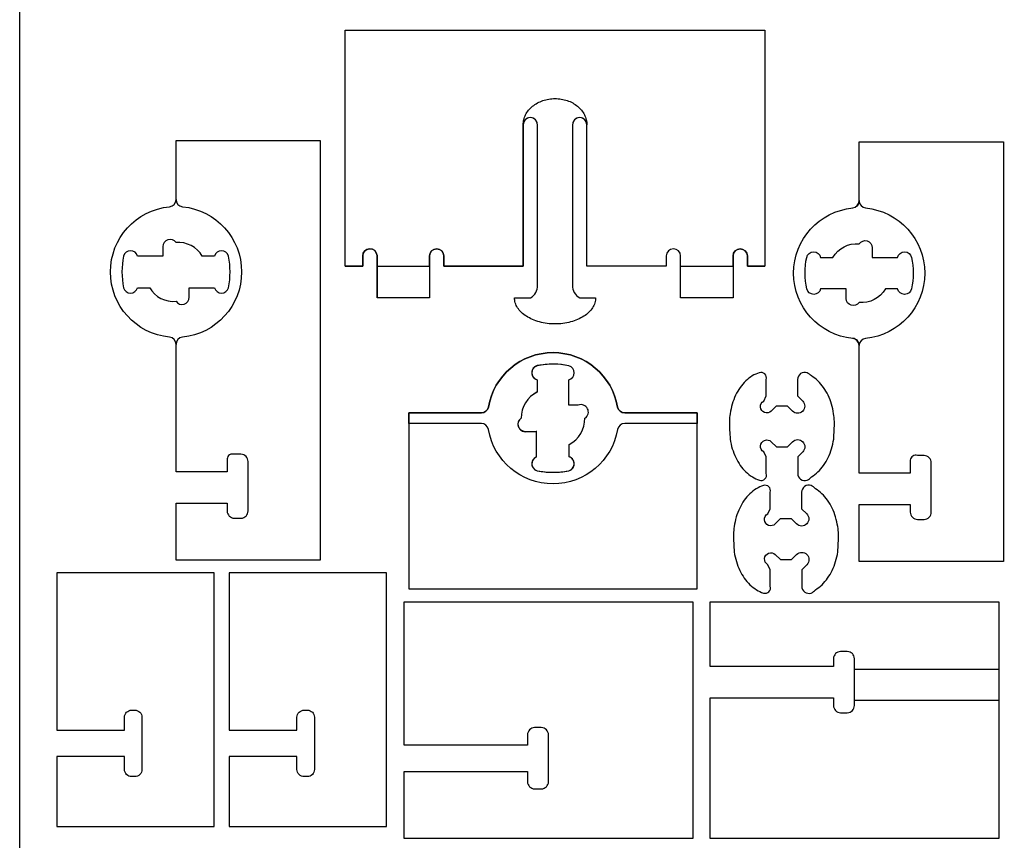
# Model space of a CAD drawing. Extents: x -848 to 402, y 3216 to 5716.
# Tile 7 of 11: x -848 to -285, y 4263 to 4733. Entities that reach past the tile are written whole.
import ezdxf

# ---------------------------------------------------------------- set-up
doc = ezdxf.new("R2010")
doc.units = 0
for name, color, linetype in [('3MM_ENGRAVE', 5, 'CONTINUOUS'), ('CUT_18_MM', 7, 'CONTINUOUS'), ('ENGRAVE_9MM', 3, 'CONTINUOUS'), ('FRAME', 7, 'CONTINUOUS')]:
    doc.layers.add(name, color=color, linetype=linetype)

msp = doc.modelspace()

# ---------------------------------------------------------------- linework, layer by layer
at = {"layer": '3MM_ENGRAVE', "linetype": 'CONTINUOUS'}
msp.add_lwpolyline([(-288.2, 4343.41), (-370.7, 4343.41), (-370.7, 4361.41), (-288.2, 4361.41)], close=True, dxfattribs=at)
at = {"layer": 'CUT_18_MM', "color": 7, "linetype": 'CONTINUOUS'}
for p, q in [((-643.74, 4573.74), (-643.74, 4573.74)), ((-453.2, 4399.91), (-453.2, 4399.91)), ((-382.7, 4362.91), (-382.7, 4362.91)), ((-370.7, 4361.41), (-370.7, 4361.41)), ((-288.2, 4361.41), (-288.2, 4361.41)), ((-370.7, 4343.41), (-370.7, 4343.41)), ((-288.2, 4343.41), (-288.2, 4343.41)), ((-463.2, 4272.37), (-463.2, 4272.37))]:
    msp.add_line(p, q, dxfattribs=at)
for points in [[(-661.94, 4591.74), (-661.94, 4726.74), (-661.94, 4726.74), (-421.94, 4726.74), (-421.94, 4726.74), (-421.94, 4591.74)], [(-613.74, 4591.74), (-613.74, 4591.74), (-613.74, 4573.74), (-613.74, 4573.74), (-643.74, 4573.74)]]:
    msp.add_lwpolyline(points, dxfattribs=at)
for points in [[(-440.14, 4591.74), (-440.14, 4591.74), (-440.14, 4597.64), (-440.14, 4597.64, -1), (-431.94, 4597.64), (-431.94, 4597.64), (-431.94, 4591.74), (-431.94, 4591.74), (-421.94, 4591.74), (-431.94, 4591.74), (-431.94, 4591.74), (-431.94, 4597.64), (-431.94, 4597.64, 1), (-440.14, 4597.64), (-440.14, 4597.64), (-440.14, 4591.74), (-440.14, 4591.74), (-440.14, 4573.74), (-440.14, 4573.74), (-470.14, 4573.74), (-470.14, 4573.74), (-470.14, 4591.74), (-470.14, 4591.74), (-470.14, 4597.64), (-470.14, 4597.64, 1), (-478.34, 4597.64), (-478.34, 4597.64), (-478.34, 4591.74), (-478.34, 4591.74), (-523.74, 4591.74), (-523.74, 4591.74), (-523.74, 4672.64), (-523.74, 4672.66, 0.998372), (-531.94, 4672.64), (-531.94, 4672.64), (-531.94, 4580.84), (-531.94, 4580.84, 0.292937), (-527.84, 4573.74), (-527.84, 4573.74), (-518.74, 4573.74, -0.076185), (-519.19, 4570.83, -0.067994), (-520.5, 4568.03, -0.058017), (-522.64, 4565.44, -0.04863), (-525.53, 4563.17, -0.041345), (-529.04, 4561.31, -0.036291), (-533.05, 4559.92, -0.033163), (-537.41, 4559.05, -0.031659), (-541.94, 4558.75, -0.031659), (-546.48, 4559.05, -0.033163), (-550.83, 4559.92, -0.036291), (-554.84, 4561.31, -0.041345), (-558.36, 4563.17, -0.04863), (-561.24, 4565.44, -0.058017), (-563.38, 4568.03, -0.067994), (-564.7, 4570.83, -0.074921), (-565.14, 4573.74), (-556.04, 4573.74), (-556.04, 4573.74, 0.292937), (-551.94, 4580.84), (-551.94, 4580.84), (-551.94, 4672.64), (-551.94, 4672.64, 1.002791), (-560.14, 4672.64), (-560.14, 4672.64)], [(-470.14, 4591.74), (-470.14, 4591.74), (-470.14, 4597.64), (-470.14, 4597.64, 1), (-478.34, 4597.64), (-478.34, 4597.64), (-478.34, 4591.74), (-478.34, 4591.74), (-523.74, 4591.74), (-523.74, 4591.74), (-523.74, 4672.64)], [(-758.73, 4629.9), (-758.73, 4663.7), (-676.23, 4663.7), (-676.23, 4663.7), (-676.23, 4423.7), (-676.23, 4423.7), (-758.73, 4423.7), (-758.73, 4456.2), (-729.48, 4456.2), (-729.48, 4456.2), (-729.48, 4451.8), (-729.48, 4451.8, 0.414214), (-725.38, 4447.7), (-725.38, 4447.7), (-721.58, 4447.7), (-721.58, 4447.7, 0.414214), (-717.48, 4451.8), (-717.48, 4451.8), (-717.48, 4480.1), (-717.48, 4480.1, 0.414214), (-721.58, 4484.2), (-721.58, 4484.2), (-725.38, 4484.2), (-725.38, 4484.2, 0.494702), (-729.48, 4481.6), (-729.48, 4481.6), (-729.48, 4474.2), (-729.48, 4474.2), (-758.73, 4474.2), (-758.73, 4547.1)], [(-758.73, 4547.1, 0.385587), (-762.42, 4551.18), (-762.42, 4551.18, -0.905853), (-762.42, 4625.82), (-762.42, 4625.82, 0.385587), (-758.73, 4629.9)], [(-788.73, 4579.5, 0.791592), (-780.75, 4579.5), (-780.75, 4579.5), (-773.73, 4579.5), (-773.73, 4579.5, 0.296529), (-758.73, 4571.73), (-758.73, 4571.73, 0.740121), (-751.23, 4574.02), (-751.23, 4574.02), (-751.23, 4579.5), (-751.23, 4579.5), (-736.71, 4579.5), (-736.71, 4579.5, 0.791683), (-728.73, 4579.5), (-728.73, 4579.5), (-728.73, 4579.5), (-728.73, 4579.5, 0.102588), (-728.73, 4597.5), (-728.73, 4597.5), (-728.73, 4597.5), (-728.73, 4597.5, 0.791683), (-736.71, 4597.5), (-736.71, 4597.5), (-743.73, 4597.5), (-743.73, 4597.5, 0.296529), (-758.73, 4605.27), (-758.73, 4605.27, 0.740121), (-766.23, 4602.98), (-766.23, 4602.98), (-766.23, 4597.5), (-766.23, 4597.5), (-780.75, 4597.5), (-780.75, 4597.5, 0.785406), (-788.71, 4597.56), (-788.71, 4597.56, 0.103095), (-788.73, 4579.5), (-788.73, 4579.5), (-788.73, 4579.5)], [(-398.01, 4596.84, -0.791592), (-390.03, 4596.84), (-390.03, 4596.84), (-383.01, 4596.84), (-383.01, 4596.84, -0.296529), (-368.01, 4604.61), (-368.01, 4604.61, -0.740121), (-360.51, 4602.32), (-360.51, 4602.32), (-360.51, 4596.84), (-360.51, 4596.84), (-345.99, 4596.84), (-345.99, 4596.84, -0.791683), (-338.01, 4596.84), (-338.01, 4596.84), (-338.01, 4596.84), (-338.01, 4596.84, -0.102588), (-338.01, 4578.84), (-338.01, 4578.84), (-338.01, 4578.84), (-338.01, 4578.84, -0.791683), (-345.99, 4578.84), (-345.99, 4578.84), (-353.01, 4578.84), (-353.01, 4578.84, -0.296529), (-368.01, 4571.07), (-368.01, 4571.07, -0.740121), (-375.51, 4573.36), (-375.51, 4573.36), (-375.51, 4578.84), (-375.51, 4578.84), (-390.03, 4578.84), (-390.03, 4578.84, -0.785406), (-397.99, 4578.78), (-397.99, 4578.78, -0.103095), (-398.01, 4596.84), (-398.01, 4596.84), (-398.01, 4596.84)], [(-524.83, 4504.84), (-524.83, 4504.84, 0.903709), (-528.63, 4512.34), (-528.63, 4512.34), (-534.11, 4512.35), (-534.11, 4512.35), (-534.11, 4526.87), (-534.11, 4526.87, 0.785406), (-534.04, 4534.84), (-534.04, 4534.84, 0.096572), (-550.68, 4535.11), (-550.68, 4535.11), (-550.68, 4535.11), (-550.68, 4535.11, 0.921594), (-552.11, 4526.87), (-552.11, 4526.87), (-552.11, 4519.85), (-552.11, 4519.85, 0.284079), (-561.38, 4504.85), (-561.38, 4504.85, 0.740121), (-559.08, 4497.35), (-559.08, 4497.35), (-552.66, 4497.26), (-552.66, 4497.26), (-552.67, 4482.67), (-552.67, 4482.67, 0.849479), (-550.71, 4474.57), (-550.71, 4474.57), (-550.71, 4474.57), (-550.71, 4474.57, 0.083855), (-535.6, 4474.55), (-535.6, 4474.55), (-535.6, 4474.55), (-535.6, 4474.55, 0.881532), (-533.82, 4482.85), (-533.82, 4482.85), (-533.82, 4489.85), (-533.82, 4489.86, 0.273876), (-524.83, 4504.84)], [(-425.11, 4530.89, 0.058272), (-429.13, 4529.01, 0.052883), (-432.82, 4526.15, 0.047411), (-436.03, 4522.41, 0.042737), (-438.66, 4517.94, 0.039216), (-440.6, 4512.88, 0.036909), (-441.8, 4507.43, 0.045803), (-442.17, 4503.01, 0.019961), (-441.76, 4492.85, 0.036909), (-440.57, 4487.4, 0.039216), (-438.62, 4482.34, 0.042737), (-435.99, 4477.87, 0.047411), (-432.78, 4474.13, 0.052883), (-429.1, 4471.27, 0.067939), (-425.07, 4469.39, 0.619709), (-421.17, 4473.28), (-421.17, 4473.28), (-421.17, 4482.71), (-421.17, 4482.71), (-422.57, 4485.61), (-422.57, 4485.61, -1.136095), (-418.27, 4491.41), (-418.27, 4491.41), (-415.37, 4488.51), (-415.37, 4488.51), (-408.96, 4488.51), (-408.96, 4488.51), (-406.07, 4491.41), (-406.07, 4491.41, -0.999999), (-400.27, 4485.61), (-400.27, 4485.61), (-403.17, 4482.71), (-403.17, 4482.71), (-403.17, 4473.28), (-403.17, 4473.28, 0.512856), (-397.76, 4469.39, 0.089953), (-395.24, 4471.27, 0.052883), (-391.55, 4474.13, 0.047411), (-388.34, 4477.87, 0.042737), (-385.71, 4482.34, 0.039216), (-383.77, 4487.4, 0.036909), (-382.57, 4492.85, 0.019961), (-382.17, 4503.01, 0.045731), (-382.61, 4507.43, 0.036909), (-383.8, 4512.88, 0.039216), (-385.75, 4517.94, 0.042737), (-388.38, 4522.41, 0.047411), (-391.59, 4526.15, 0.052883), (-395.27, 4529.01, 0.082227), (-397.8, 4530.89, 0.512859), (-403.2, 4527), (-403.2, 4527), (-403.2, 4517.57), (-403.2, 4517.57), (-400.31, 4514.67), (-400.31, 4514.67, -0.999999), (-406.1, 4508.87), (-406.1, 4508.87), (-409, 4511.77), (-409, 4511.77), (-415.41, 4511.77), (-415.41, 4511.77), (-418.31, 4508.87), (-418.31, 4508.87, -1.136095), (-422.6, 4514.67), (-422.6, 4514.67), (-421.2, 4517.57), (-421.2, 4517.57), (-421.2, 4527), (-421.2, 4527, 0.619722), (-425.11, 4530.89), (-425.11, 4530.89), (-425.11, 4530.89)], [(-422.8, 4466.38, 0.058272), (-426.82, 4464.5, 0.052883), (-430.5, 4461.64, 0.047411), (-433.72, 4457.9, 0.042737), (-436.34, 4453.43, 0.039216), (-438.29, 4448.37, 0.036909), (-439.49, 4442.92, 0.045803), (-439.85, 4438.5, 0.019961), (-439.45, 4428.35, 0.036909), (-438.25, 4422.89, 0.039216), (-436.31, 4417.84, 0.042737), (-433.68, 4413.36, 0.047411), (-430.47, 4409.63, 0.052883), (-426.78, 4406.77, 0.067939), (-422.76, 4404.88, 0.619709), (-418.85, 4408.77), (-418.85, 4408.77), (-418.85, 4418.21), (-418.85, 4418.21), (-420.25, 4421.1), (-420.25, 4421.1, -1.136095), (-415.95, 4426.9), (-415.95, 4426.9), (-413.05, 4424), (-413.05, 4424), (-406.65, 4424), (-406.65, 4424), (-403.75, 4426.9), (-403.75, 4426.9, -0.999999), (-397.95, 4421.1), (-397.95, 4421.1), (-400.85, 4418.21), (-400.85, 4418.21), (-400.85, 4408.77), (-400.85, 4408.77, 0.512856), (-395.44, 4404.88, 0.089953), (-392.92, 4406.77, 0.052883), (-389.24, 4409.63, 0.047411), (-386.03, 4413.36, 0.042737), (-383.4, 4417.84, 0.039216), (-381.45, 4422.89, 0.036909), (-380.26, 4428.35, 0.019961), (-379.85, 4438.5, 0.045731), (-380.29, 4442.92, 0.036909), (-381.49, 4448.37, 0.039216), (-383.44, 4453.43, 0.042737), (-386.06, 4457.9, 0.047411), (-389.28, 4461.64, 0.052883), (-392.96, 4464.5, 0.082227), (-395.48, 4466.38, 0.512859), (-400.89, 4462.5), (-400.89, 4462.5), (-400.89, 4453.06), (-400.89, 4453.06), (-397.99, 4450.16), (-397.99, 4450.16, -0.999999), (-403.79, 4444.36), (-403.79, 4444.36), (-406.69, 4447.26), (-406.69, 4447.26), (-413.09, 4447.26), (-413.09, 4447.26), (-415.99, 4444.36), (-415.99, 4444.36, -1.136095), (-420.29, 4450.16), (-420.29, 4450.16), (-418.89, 4453.06), (-418.89, 4453.06), (-418.89, 4462.5), (-418.89, 4462.5, 0.619722), (-422.8, 4466.38), (-422.8, 4466.38), (-422.8, 4466.38)]]:
    msp.add_lwpolyline(points, format="xyb", dxfattribs=at)
for points in [[(-613.74, 4597.64), (-613.74, 4591.74), (-613.74, 4591.74), (-613.74, 4597.64), (-613.74, 4597.64, -1), (-605.54, 4597.64), (-605.54, 4597.64), (-605.54, 4591.74), (-605.54, 4591.74), (-560.14, 4591.74), (-560.14, 4591.74), (-560.14, 4672.64), (-560.14, 4591.74), (-560.14, 4591.74), (-605.54, 4591.74), (-605.54, 4591.74), (-605.54, 4597.64), (-605.54, 4597.64, 1), (-613.74, 4597.64)], [(-368.01, 4546.38, 0.430748), (-371.7, 4550.46), (-371.7, 4550.46, -0.905853), (-371.7, 4625.09), (-371.7, 4625.09, 0.410055), (-368.01, 4629.17), (-368.01, 4662.98), (-285.51, 4662.98), (-285.51, 4662.98), (-285.51, 4422.98), (-285.51, 4422.98), (-368.01, 4422.98), (-368.01, 4455.48), (-338.76, 4455.48), (-338.76, 4455.48), (-338.76, 4451.08), (-338.76, 4451.08, 0.414214), (-334.66, 4446.98), (-334.66, 4446.98), (-330.86, 4446.98), (-330.86, 4446.98, 0.414214), (-326.76, 4451.08), (-326.76, 4451.08), (-326.76, 4479.38), (-326.76, 4479.38, 0.414214), (-330.86, 4483.48), (-330.86, 4483.48), (-334.66, 4483.48), (-334.66, 4483.48, 0.494702), (-338.76, 4480.88), (-338.76, 4480.88), (-338.76, 4473.48), (-338.76, 4473.48), (-368.01, 4473.48)], [(-643.74, 4597.93), (-643.74, 4597.93), (-643.74, 4573.74), (-643.74, 4597.93, 0.966865), (-651.94, 4597.64), (-651.94, 4597.64), (-651.94, 4591.74), (-651.94, 4591.74), (-661.94, 4591.74), (-651.94, 4591.74), (-651.94, 4591.74), (-651.94, 4597.64), (-651.94, 4597.64, -0.966865), (-643.74, 4597.93), (-643.74, 4573.74)], [(-625.61, 4501.85), (-625.61, 4407.35), (-460.61, 4407.35), (-460.61, 4501.85), (-460.61, 4507.85), (-495.61, 4507.85), (-502.12, 4507.85, -0.364826), (-506.16, 4511.25), (-506.16, 4511.25, 0.841676), (-580.06, 4511.25), (-580.06, 4511.25, -0.364826), (-584.09, 4507.85), (-584.09, 4507.85), (-625.61, 4507.85)], [(-788.2, 4326.41), (-788.2, 4327.91), (-788.2, 4333.81), (-788.2, 4333.81, -0.414214), (-784.1, 4337.91), (-784.1, 4337.91), (-782.3, 4337.91), (-782.3, 4337.91, -0.414214), (-778.2, 4333.81), (-778.2, 4333.81), (-778.2, 4304.01), (-778.2, 4304.01, -0.414214), (-782.3, 4299.91), (-782.3, 4299.91), (-784.1, 4299.91), (-784.1, 4299.91, -0.414214), (-788.2, 4304.01), (-788.2, 4304.01), (-788.2, 4309.91), (-788.2, 4311.41), (-826.95, 4311.41), (-826.95, 4271.41), (-826.95, 4271.41), (-736.95, 4271.41), (-736.95, 4271.41), (-736.95, 4416.41), (-736.95, 4416.41), (-826.95, 4416.41), (-826.95, 4416.41), (-826.95, 4326.41)], [(-689.55, 4326.41), (-689.55, 4327.91), (-689.55, 4333.81), (-689.55, 4333.81, -0.414214), (-685.45, 4337.91), (-685.45, 4337.91), (-683.65, 4337.91), (-683.65, 4337.91, -0.414214), (-679.55, 4333.81), (-679.55, 4333.81), (-679.55, 4304.01), (-679.55, 4304.01, -0.414214), (-683.65, 4299.91), (-683.65, 4299.91), (-685.45, 4299.91), (-685.45, 4299.91, -0.414214), (-689.55, 4304.01), (-689.55, 4304.01), (-689.55, 4309.91), (-689.55, 4311.41), (-728.3, 4311.41), (-728.3, 4271.41), (-728.3, 4271.41), (-638.3, 4271.41), (-638.3, 4271.41), (-638.3, 4416.41), (-638.3, 4416.41), (-728.3, 4416.41), (-728.3, 4416.41), (-728.3, 4326.41)], [(-463.2, 4399.91), (-463.2, 4264.41), (-628.2, 4264.41), (-628.2, 4264.41), (-628.2, 4302.91), (-557.7, 4302.91), (-557.7, 4297.01, 0.414214), (-553.6, 4292.91), (-553.6, 4292.91), (-549.8, 4292.91), (-549.8, 4292.91, 0.414214), (-545.7, 4297.01), (-545.7, 4297.01), (-545.7, 4299.91), (-545.7, 4323.81, 0.414214), (-549.8, 4327.91), (-549.8, 4327.91), (-553.6, 4327.91), (-553.6, 4327.91, 0.414214), (-557.7, 4323.81), (-557.7, 4323.81), (-557.7, 4317.91), (-628.2, 4317.91), (-628.2, 4399.91)], [(-370.7, 4367.31, 0.414214), (-374.8, 4371.41), (-374.8, 4371.41), (-378.6, 4371.41), (-378.6, 4371.41, 0.414214), (-382.7, 4367.31), (-382.7, 4367.31), (-382.7, 4362.91), (-453.2, 4362.91), (-453.2, 4399.91), (-288.2, 4399.91), (-288.2, 4399.91), (-288.2, 4264.41), (-453.2, 4264.41), (-453.2, 4344.91), (-382.7, 4344.91), (-382.7, 4344.91), (-382.7, 4340.51), (-382.7, 4340.51, 0.414214), (-378.6, 4336.41), (-378.6, 4336.41), (-374.8, 4336.41), (-374.8, 4336.41, 0.414214), (-370.7, 4340.51), (-370.7, 4340.51), (-370.7, 4343.41), (-370.7, 4367.31)]]:
    msp.add_lwpolyline(points, format="xyb", close=True, dxfattribs=at)
msp.add_point((-368.01, 4629.17), dxfattribs=at)
at = {"layer": 'ENGRAVE_9MM', "linetype": 'CONTINUOUS'}
for points in [[(-560.14, 4672.64, -0.065054), (-559.79, 4675.57, -0.057285), (-558.76, 4678.38, -0.053936), (-557.07, 4680.98, -0.050102), (-554.81, 4683.25, -0.046516), (-552.05, 4685.12, -0.043627), (-548.91, 4686.5, -0.041646), (-545.49, 4687.36, -0.040646), (-541.94, 4687.64, -0.040646), (-538.39, 4687.36, -0.041646), (-534.98, 4686.5, -0.043627), (-531.83, 4685.12, -0.046516), (-529.07, 4683.25, -0.050102), (-526.81, 4680.98, -0.053936), (-525.13, 4678.38, -0.057285), (-524.09, 4675.57, -0.059274), (-523.74, 4672.64, 1.000252), (-531.94, 4672.64), (-531.94, 4580.84), (-531.94, 4580.84, 0.292937), (-527.84, 4573.74), (-518.74, 4573.74, -0.074921), (-519.19, 4570.83, -0.067994), (-520.5, 4568.03, -0.058017), (-522.64, 4565.44, -0.04863), (-525.53, 4563.17, -0.041345), (-529.04, 4561.31, -0.036291), (-533.05, 4559.92, -0.033163), (-537.41, 4559.05, -0.031659), (-541.94, 4558.75, -0.031659), (-546.48, 4559.05, -0.033163), (-550.83, 4559.92, -0.036291), (-554.84, 4561.31, -0.041345), (-558.36, 4563.17, -0.04863), (-561.24, 4565.44, -0.058017), (-563.38, 4568.03, -0.067994), (-564.7, 4570.83, -0.074921), (-565.14, 4573.74), (-556.04, 4573.74), (-556.04, 4573.74, 0.292937), (-551.94, 4580.84), (-551.94, 4580.84), (-551.94, 4672.64), (-551.94, 4672.64, 1), (-560.14, 4672.64)], [(-758.73, 4547.1, 0.385587), (-762.42, 4551.18, -0.905853), (-762.42, 4625.82, 0.385587), (-758.73, 4629.9)], [(-758.73, 4629.9, 0.385587), (-755.03, 4625.82), (-755.03, 4625.82, -0.905853), (-755.03, 4551.18, 0.385587), (-758.73, 4547.1)], [(-368.01, 4546.38, 0.385587), (-371.7, 4550.46, -0.905853), (-371.7, 4625.09, 0.385587), (-368.01, 4629.17)], [(-368.01, 4629.17, 0.385607), (-364.31, 4625.09), (-364.31, 4625.09, -0.905853), (-364.31, 4550.46, 0.385587), (-368.01, 4546.38)], [(-788.73, 4579.5, 0.791592), (-780.75, 4579.5), (-780.75, 4579.5), (-773.73, 4579.5), (-773.73, 4579.5, 0.296529), (-758.73, 4571.73), (-758.73, 4571.73, 0.740121), (-751.23, 4574.02), (-751.23, 4574.02), (-751.23, 4579.5), (-751.23, 4579.5), (-736.71, 4579.5), (-736.71, 4579.5, 0.791683), (-728.73, 4579.5), (-728.73, 4579.5), (-728.73, 4579.5), (-728.73, 4579.5, 0.102588), (-728.73, 4597.5), (-728.73, 4597.5), (-728.73, 4597.5), (-728.73, 4597.5, 0.791683), (-736.71, 4597.5), (-736.71, 4597.5), (-743.73, 4597.5), (-743.73, 4597.5, 0.296529), (-758.73, 4605.27), (-758.73, 4605.27, 0.740121), (-766.23, 4602.98), (-766.23, 4602.98), (-766.23, 4597.5), (-766.23, 4597.5), (-780.75, 4597.5), (-780.75, 4597.5, 0.785406), (-788.71, 4597.56), (-788.71, 4597.56, 0.103095), (-788.73, 4579.5), (-788.73, 4579.5), (-788.73, 4579.5)], [(-398.01, 4596.84, -0.791592), (-390.03, 4596.84), (-390.03, 4596.84), (-383.01, 4596.84), (-383.01, 4596.84, -0.296529), (-368.01, 4604.61), (-368.01, 4604.61, -0.740121), (-360.51, 4602.32), (-360.51, 4602.32), (-360.51, 4596.84), (-360.51, 4596.84), (-345.99, 4596.84), (-345.99, 4596.84, -0.791683), (-338.01, 4596.84), (-338.01, 4596.84), (-338.01, 4596.84), (-338.01, 4596.84, -0.102588), (-338.01, 4578.84), (-338.01, 4578.84), (-338.01, 4578.84), (-338.01, 4578.84, -0.791683), (-345.99, 4578.84), (-345.99, 4578.84), (-353.01, 4578.84), (-353.01, 4578.84, -0.296529), (-368.01, 4571.07), (-368.01, 4571.07, -0.740121), (-375.51, 4573.36), (-375.51, 4573.36), (-375.51, 4578.84), (-375.51, 4578.84), (-390.03, 4578.84), (-390.03, 4578.84, -0.785406), (-397.99, 4578.78), (-397.99, 4578.78, -0.103095), (-398.01, 4596.84), (-398.01, 4596.84), (-398.01, 4596.84)], [(-460.61, 4501.85), (-495.61, 4501.85), (-502.12, 4501.85, 0.364826), (-506.16, 4498.45), (-506.16, 4498.45, -0.841676), (-580.06, 4498.45), (-580.06, 4498.45, 0.364826), (-584.09, 4501.85), (-625.61, 4501.85), (-625.61, 4507.85), (-584.09, 4507.85), (-584.09, 4507.85, 0.364826), (-580.06, 4511.25), (-580.06, 4511.25, -0.841676), (-506.16, 4511.25), (-506.16, 4511.25, 0.364826), (-502.12, 4507.85), (-495.61, 4507.85), (-460.61, 4507.85), (-460.61, 4501.85)], [(-552.11, 4534.84, 0.791592), (-552.11, 4526.85), (-552.11, 4526.85), (-552.11, 4519.84), (-552.11, 4519.84, 0.284078), (-561.38, 4504.84), (-561.38, 4504.84, 0.857494), (-557.58, 4497.34), (-557.58, 4497.34), (-552.39, 4497.26), (-552.67, 4497.18), (-552.67, 4482.67), (-552.53, 4482.69, 0.749157), (-552.11, 4474.84), (-552.11, 4474.84), (-552.11, 4474.84), (-552.11, 4474.84, 0.102588), (-534.11, 4474.84), (-534.11, 4474.84), (-534.11, 4474.84), (-534.11, 4474.84, 0.753168), (-533.82, 4482.85), (-533.82, 4482.85), (-533.82, 4489.86), (-533.82, 4489.86, 0.27388), (-524.83, 4504.84), (-524.83, 4504.84, 0.904021), (-528.63, 4512.34), (-528.63, 4512.34), (-534.11, 4512.34), (-534.11, 4512.34), (-534.11, 4526.85), (-534.11, 4526.85, 0.785406), (-534.04, 4534.82), (-534.04, 4534.82, 0.103095), (-552.11, 4534.84), (-552.11, 4534.84), (-552.11, 4534.84)]]:
    msp.add_lwpolyline(points, format="xyb", dxfattribs=at)
at = {"layer": 'ENGRAVE_9MM'}
for points in [[(-643.74, 4573.74), (-643.74, 4591.74), (-613.74, 4591.74), (-613.74, 4573.74)], [(-470.14, 4573.74), (-470.14, 4591.74), (-440.14, 4591.74), (-440.14, 4573.74)]]:
    msp.add_lwpolyline(points, close=True, dxfattribs=at)
at = {"layer": 'FRAME', "linetype": 'CONTINUOUS'}
msp.add_lwpolyline([(-848.14, 3216.41), (-848.14, 5716.41), (401.86, 5716.41), (401.86, 3216.41)], close=True, dxfattribs=at)

doc.saveas('drawing.dxf')
